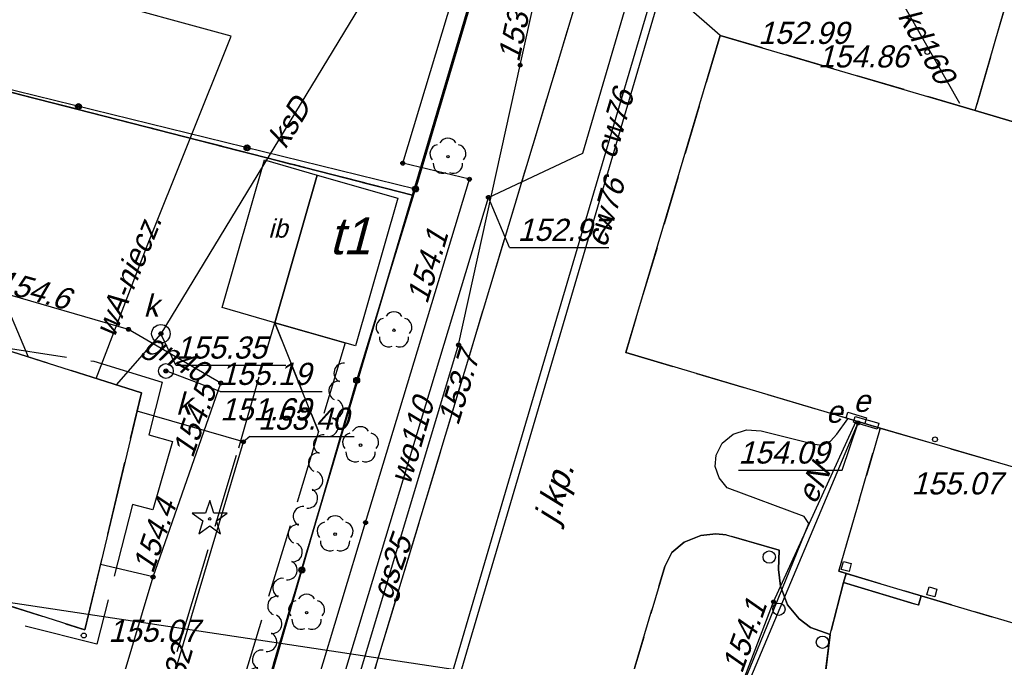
# Model space of a CAD drawing. Extents: x 7538282 to 7539561, y 5782854 to 5783989.
# Tile 13 of 32: x 7539107 to 7539147, y 5783570 to 5783596. Entities that reach past the tile are written whole.
import ezdxf

# ---------------------------------------------------------------- set-up
doc = ezdxf.new("R2010")
doc.units = 0
doc.header["$MEASUREMENT"] = 0
for name, pattern in [('4001', [0]), ('4002', [2, 1, -1]), ('4003', [3, 2, -1]), ('4004', [4, 3, -1])]:
    doc.linetypes.add(name, pattern=pattern)
for name, color, linetype in [('Budynki', 7, 'CONTINUOUS'), ('Drogi', 135, 'CONTINUOUS'), ('Dzialki', 7, 'CONTINUOUS'), ('Elementy_budynkow', 7, 'CONTINUOUS'), ('Linie_napowietrzne', 184, 'CONTINUOUS'), ('ODGIK_1', 7, 'CONTINUOUS'), ('Ogrodzenia', 184, 'CONTINUOUS'), ('Projekty', 1, 'CONTINUOUS'), ('Roslinnosc', 104, 'CONTINUOUS'), ('Rzezba', 8, 'CONTINUOUS'), ('Uz_CO', 135, 'CONTINUOUS'), ('Uz_Energia', 1, 'CONTINUOUS'), ('Uz_Gaz', 54, 'CONTINUOUS'), ('Uz_Kanalizacja', 14, 'CONTINUOUS'), ('Uz_Woda', 5, 'CONTINUOUS'), ('Uzytki', 7, 'CONTINUOUS')]:
    doc.layers.add(name, color=color, linetype=linetype)

# ---------------------------------------------------------------- blocks, each defined once
blk = doc.blocks.new('2282')
at = {"layer": 'Ogrodzenia', "color": 184, "linetype": 'Continuous'}
for centre, start, end in [((0, 0.88), 100, 260), ((0, 0.63), 100, 260), ((0, 0.38), 280, 80), ((0, 0.13), 280, 80)]:
    blk.add_arc(centre, 0.13, start, end, dxfattribs=at)
blk = doc.blocks.new('1281')
at = {"layer": 'Ogrodzenia', "color": 184, "linetype": 'Continuous'}
for radius in [0.24, 0.16, 0.08]:
    blk.add_circle((0, 0), radius, dxfattribs=at)
blk = doc.blocks.new('1811')
at = {"layer": 'Rzezba', "color": 8, "linetype": 'Continuous'}
blk.add_circle((0, 0), 0.2, dxfattribs=at)
blk = doc.blocks.new('1422')
at = {"layer": 'Roslinnosc', "color": 104, "linetype": 'Continuous'}
blk.add_circle((0, 0), 0.1, dxfattribs=at)
for centre, start, end in [((-0.71, 0.23), 102.5, 221.75), ((0, 0.75), 30.19, 149.77), ((0.71, 0.23), 318.3, 77.49), ((-0.44, -0.61), 174.33, 293.45), ((0.44, -0.61), 246.24, 5.74)]:
    blk.add_arc(centre, 0.75, start, end, dxfattribs=at)
blk = doc.blocks.new('1716')
at = {"layer": 'Uz_Woda', "color": 5, "linetype": 'Continuous'}
for radius in [0.16, 0.08]:
    blk.add_circle((0, 0), radius, dxfattribs=at)
blk = doc.blocks.new('1766')
at = {"layer": 'Uz_Energia', "color": 1, "linetype": 'Continuous'}
for radius in [0.16, 0.08]:
    blk.add_circle((0, 0), radius, dxfattribs=at)
blk = doc.blocks.new('1361')
at = {"layer": 'Linie_napowietrzne', "color": 184, "linetype": 'Continuous'}
blk.add_circle((0, 0), 0.5, dxfattribs=at)
blk = doc.blocks.new('1412')
at = {"layer": 'Roslinnosc', "color": 104, "linetype": 'Continuous'}
for p, q in [((0, 1.5), (-0.33, 0.47)), ((0.33, 0.47), (0, 1.5)), ((-0.33, 0.47), (-1.43, 0.47)), ((-1.43, 0.47), (-0.55, -0.17)), ((1.43, 0.47), (0.33, 0.47)), ((0.55, -0.17), (1.43, 0.47)), ((-0.55, -0.17), (-0.88, -1.21)), ((-0.88, -1.21), (0, -0.57)), ((0, -0.57), (0.88, -1.21)), ((0.88, -1.21), (0.55, -0.17))]:
    blk.add_line(p, q, dxfattribs=at)
blk.add_circle((0, 0), 0.1, dxfattribs=at)
blk = doc.blocks.new('1722')
at = {"layer": 'Uz_Kanalizacja', "color": 14, "linetype": 'Continuous'}
blk.add_circle((0, 0), 0.6, dxfattribs=at)
blk = doc.blocks.new('1746')
at = {"layer": 'Uz_Gaz', "color": 54, "linetype": 'Continuous'}
for radius in [0.16, 0.08]:
    blk.add_circle((0, 0), radius, dxfattribs=at)
blk = doc.blocks.new('1726')
at = {"layer": 'Uz_Kanalizacja', "color": 14, "linetype": 'Continuous'}
for radius in [0.16, 0.08]:
    blk.add_circle((0, 0), radius, dxfattribs=at)

msp = doc.modelspace()

# ---------------------------------------------------------------- linework, layer by layer
at = {"layer": 'Budynki', "color": 7, "linetype": '4001'}
for points in [[(7539149.208, 5783602.929, 0), (7539139.554, 5783605.783, 0), (7539137.4, 5783606.42, 0), (7539141.3, 5783619.41, 0), (7539150.253, 5783616.751, 0), (7539159.212, 5783614.1, 0), (7539159.57, 5783615.29, 0), (7539162.21, 5783614.43, 0), (7539161.87, 5783613.3, 0), (7539164.529, 5783612.475, 0), (7539166.22, 5783611.97, 0), (7539162.42, 5783599.04, 0), (7539156.98, 5783600.59, 0), (7539154.992, 5783593.656, 0), (7539153.89, 5783589.81, 0), (7539146.09, 5783592.12, 0), (7539149.208, 5783602.929, 0)], [(7539153.89, 5783589.81, 0), (7539187.88, 5783579.75, 0), (7539198.155, 5783576.696, 0), (7539213.445, 5783572.158, 0), (7539214.155, 5783574.522, 0), (7539220.58, 5783572.64, 0), (7539221.575, 5783572.349, 0), (7539222.475, 5783572.085, 0), (7539224.54, 5783571.48, 0), (7539220.05, 5783556.21, 0), (7539149.74, 5783577.02, 0), (7539142.23, 5783579.22, 0), (7539131.9, 5783582.29, 0), (7539135.74, 5783595.17, 0), (7539146.09, 5783592.12, 0), (7539153.89, 5783589.81, 0)], [(7539117.64, 5783583.5, 0), (7539115.51, 5783584.12, 0), (7539117.23, 5783590.11, 0), (7539119.36, 5783589.49, 0), (7539117.64, 5783583.5, 0)], [(7539122.64, 5783588.56, 0), (7539120.92, 5783582.56, 0), (7539117.64, 5783583.5, 0), (7539119.36, 5783589.49, 0), (7539122.64, 5783588.56, 0)], [(7539104.77, 5783570.73, 0), (7539098.27, 5783572.8, 0), (7539098.81, 5783574.51, 0), (7539095.88, 5783575.45, 0), (7539098.88, 5783584.89, 0), (7539112.23, 5783580.65, 0), (7539109.93, 5783571.02, 0), (7539105.33, 5783572.48, 0), (7539104.77, 5783570.73, 0)]]:
    msp.add_polyline3d(points, dxfattribs=at)
at = {"layer": 'Budynki', "color": 7, "linetype": '4003'}
msp.add_polyline3d([(7539142.23, 5783579.22, 0), (7539149.74, 5783577.02, 0), (7539148, 5783571.19, 0), (7539140.55, 5783573.4, 0), (7539142.23, 5783579.22, 0)], dxfattribs=at)
at = {"layer": 'Drogi', "color": 8, "linetype": '4003'}
for p, q in [((7539149.208, 5783602.929), (7539146.09, 5783592.12)), ((7539119.46, 5783561.96, 154.721), (7539130.77, 5783599.47, 154.811)), ((7539135.74, 5783595.17), (7539130.77, 5783599.47, 154.811)), ((7539130.77, 5783599.47, 154.811), (7539135.74, 5783595.17)), ((7539135.74, 5783595.17), (7539131.9, 5783582.29)), ((7539146.09, 5783592.12), (7539135.74, 5783595.17)), ((7539131.9, 5783582.29), (7539142.23, 5783579.22)), ((7539142.23, 5783579.22), (7539140.55, 5783573.4)), ((7539134.95, 5783574.86, 154.861), (7539134.27, 5783574.58, 154.861)), ((7539135.56, 5783574.92, 154.891), (7539134.95, 5783574.86, 154.861)), ((7539135.98, 5783574.88, 154.911), (7539135.56, 5783574.92, 154.891)), ((7539138.13, 5783574.26, 154.971), (7539135.98, 5783574.88, 154.911)), ((7539134.27, 5783574.58, 154.861), (7539133.77, 5783574.16, 154.841)), ((7539133.77, 5783574.16, 154.841), (7539133.49, 5783573.6, 154.841)), ((7539138.1, 5783573.48, 154.931), (7539138.13, 5783574.26, 154.971)), ((7539133.49, 5783573.6, 154.841), (7539129.82, 5783561.29, 154.701)), ((7539138.18, 5783572.8, 154.961), (7539138.1, 5783573.48, 154.931)), ((7539140.55, 5783573.4), (7539140.856, 5783573.309)), ((7539140.856, 5783573.309), (7539140.74, 5783572.94, 154.981)), ((7539140.74, 5783572.94, 154.981), (7539140.2, 5783570.83, 155.001)), ((7539138.47, 5783572.04, 154.991), (7539138.18, 5783572.8, 154.961)), ((7539138.94, 5783571.47, 154.951), (7539138.47, 5783572.04, 154.991)), ((7539139.4, 5783571.12, 155.011), (7539138.94, 5783571.47, 154.951)), ((7539140.2, 5783570.83, 155.001), (7539139.4, 5783571.12, 155.011))]:
    msp.add_line(p, q, dxfattribs=at)
at = {"layer": 'Drogi', "color": 8, "linetype": '4001'}
msp.add_line((7539119.46, 5783561.96, 154.721), (7539130.77, 5783599.47, 154.811), dxfattribs=at)
at = {"layer": 'Drogi', "color": 8, "linetype": '4004'}
for p, q in [((7539116.178, 5783578.423), (7539117.64, 5783583.5)), ((7539119.413, 5783579.075), (7539117.64, 5783583.5)), ((7539117.64, 5783583.5), (7539120.498, 5783582.682)), ((7539117.64, 5783583.5), (7539119.423, 5783579.075)), ((7539112.23, 5783580.65), (7539106.22, 5783582.56)), ((7539106.22, 5783582.56), (7539110.293, 5783581.934)), ((7539120.498, 5783582.682), (7539119.413, 5783579.075)), ((7539110.293, 5783581.934), (7539113.069, 5783581.083)), ((7539113.069, 5783581.083), (7539112.524, 5783578.949)), ((7539109.93, 5783571.02), (7539112.23, 5783580.65)), ((7539112.524, 5783578.949), (7539113.486, 5783578.676)), ((7539119.423, 5783579.075), (7539116.139, 5783568.253)), ((7539113.486, 5783578.676), (7539112.685, 5783575.901)), ((7539114.066, 5783571.41), (7539116.178, 5783578.423)), ((7539111.863, 5783576.115), (7539110.413, 5783570.446)), ((7539112.685, 5783575.901), (7539111.863, 5783576.115)), ((7539134.27, 5783574.58, 154.861), (7539134.95, 5783574.86, 154.861)), ((7539134.95, 5783574.86, 154.861), (7539135.56, 5783574.92, 154.891)), ((7539135.56, 5783574.92, 154.891), (7539135.98, 5783574.88, 154.911)), ((7539135.98, 5783574.88, 154.911), (7539138.13, 5783574.26, 154.971)), ((7539133.77, 5783574.16, 154.841), (7539134.27, 5783574.58, 154.861)), ((7539133.49, 5783573.6, 154.841), (7539133.77, 5783574.16, 154.841)), ((7539138.13, 5783574.26, 154.971), (7539138.1, 5783573.48, 154.931)), ((7539129.82, 5783561.29, 154.701), (7539133.49, 5783573.6, 154.841)), ((7539138.1, 5783573.48, 154.931), (7539138.18, 5783572.8, 154.961)), ((7539140.2, 5783570.83, 155.001), (7539140.74, 5783572.94)), ((7539140.74, 5783572.94), (7539143.79, 5783572.03)), ((7539105.33, 5783572.48), (7539109.93, 5783571.02)), ((7539138.18, 5783572.8, 154.961), (7539138.47, 5783572.04, 154.991)), ((7539143.79, 5783572.03), (7539143.892, 5783572.409)), ((7539143.892, 5783572.409), (7539148, 5783571.19)), ((7539138.47, 5783572.04, 154.991), (7539138.94, 5783571.47, 154.951)), ((7539110.413, 5783570.446), (7539105.775, 5783571.606)), ((7539111.368, 5783562.482), (7539114.066, 5783571.41)), ((7539138.94, 5783571.47, 154.951), (7539139.4, 5783571.12, 155.011)), ((7539139.4, 5783571.12, 155.011), (7539140.2, 5783570.83, 155.001)), ((7539139.03, 5783561.28), (7539140.2, 5783570.83, 155.001)), ((7539140.2, 5783570.83, 155.001), (7539139.03, 5783561.28))]:
    msp.add_line(p, q, dxfattribs=at)
at = {"layer": 'Dzialki', "color": 7, "linetype": '4001'}
for p, q in [((7539123.24, 5783588.68), (7539144.64, 5783660.89)), ((7539144.64, 5783660.89), (7539123.24, 5783588.68)), ((7539096.02, 5783595.66), (7539123.24, 5783588.68)), ((7539123.24, 5783588.68), (7539096.02, 5783595.66)), ((7539114.18, 5783558.12), (7539123.24, 5783588.68)), ((7539123.24, 5783588.68), (7539114.18, 5783558.12))]:
    msp.add_line(p, q, dxfattribs=at)
at = {"layer": 'Elementy_budynkow', "color": 7, "linetype": '4001'}
for points in [[(7539140.97, 5783573.39, 0), (7539140.65, 5783573.48, 0), (7539140.74, 5783573.8, 0), (7539141.058, 5783573.711, 0), (7539140.97, 5783573.39, 0)], [(7539143.892, 5783572.409, 0), (7539143.79, 5783572.03, 0), (7539140.74, 5783572.94, 0), (7539140.856, 5783573.309, 0), (7539143.892, 5783572.409, 0)], [(7539144.45, 5783572.36, 0), (7539144.13, 5783572.45, 0), (7539144.22, 5783572.77, 0), (7539144.538, 5783572.681, 0), (7539144.45, 5783572.36, 0)]]:
    msp.add_polyline3d(points, dxfattribs=at)
at = {"layer": 'ODGIK_1', "color": 230, "linetype": '4001'}
msp.add_polyline3d([(7538845.797, 5782902.741, 0), (7538636.278, 5782994.552, 0), (7538490.411, 5783119.582, 0), (7538485.94, 5783272.337, 0), (7538484.864, 5783306.108, 0), (7538517.282, 5783660.898, 0), (7539163.202, 5783563.663, 0), (7539125.655, 5783070.656, 0), (7538845.797, 5782902.741, 0)], dxfattribs=at)
at = {"layer": 'Ogrodzenia', "color": 184, "linetype": '4001'}
for p, q in [((7539128.08, 5783604.83), (7539123.36, 5783588.93)), ((7539123.36, 5783588.93), (7539095.98, 5783595.64)), ((7539120.97, 5783581.16), (7539123.36, 5783588.93)), ((7539114.29, 5783558.04), (7539120.97, 5783581.16))]:
    msp.add_line(p, q, dxfattribs=at)
at = {"layer": 'Projekty', "color": 1, "linetype": 'Continuous'}
msp.add_lwpolyline([(7539142.109, 5783579.177), (7539141.149, 5783579.455), (7539141.219, 5783579.695), (7539142.179, 5783579.417), (7539142.109, 5783579.177)], dxfattribs=at)
at = {"layer": 'Rzezba', "color": 6, "linetype": 'Continuous'}
msp.add_circle((7539144.46, 5783578.76, 155.07), 0.1, dxfattribs=at)
at = {"layer": 'Uz_CO', "color": 135, "linetype": '4001'}
for p, q in [((7539127.357, 5783577.763), (7539134.4, 5783601.68)), ((7539134.75, 5783601.82, 153.721), (7539127.661, 5783577.695)), ((7539103.463, 5783591.798), (7539107.631, 5783582.107)), ((7539123.96, 5783566.24), (7539127.357, 5783577.763)), ((7539127.661, 5783577.695), (7539124.34, 5783566.4))]:
    msp.add_line(p, q, dxfattribs=at)
at = {"layer": 'Uz_Energia', "color": 1, "linetype": '4001'}
for p, q in [((7539122.84, 5783589.98), (7539126.85, 5783603.24)), ((7539125.55, 5783589.33), (7539122.84, 5783589.98)), ((7539121.33, 5783575.38), (7539125.55, 5783589.33)), ((7539133.19, 5783560.12), (7539141.354, 5783579.474)), ((7539137.9, 5783572.16), (7539141.253, 5783579.503)), ((7539140.477, 5783578.975), (7539140.914, 5783579.601)), ((7539135.819, 5783578.604), (7539136.257, 5783578.977)), ((7539136.257, 5783578.977), (7539136.805, 5783579.15)), ((7539136.805, 5783579.15), (7539137.396, 5783579.104)), ((7539137.396, 5783579.104), (7539139.56, 5783578.559)), ((7539140.219, 5783578.683), (7539140.477, 5783578.975)), ((7539135.572, 5783578.122), (7539135.819, 5783578.604)), ((7539139.56, 5783578.559), (7539139.88, 5783578.531)), ((7539139.88, 5783578.531), (7539140.219, 5783578.683)), ((7539135.536, 5783577.652), (7539135.572, 5783578.122)), ((7539135.689, 5783577.193), (7539135.536, 5783577.652)), ((7539136.012, 5783576.795), (7539135.689, 5783577.193)), ((7539139.141, 5783575.626), (7539136.012, 5783576.795)), ((7539116.69, 5783559.99), (7539121.33, 5783575.38)), ((7539137.947, 5783571.918), (7539139.333, 5783575.347)), ((7539139.333, 5783575.347), (7539139.141, 5783575.626)), ((7539133.288, 5783560.161), (7539137.9, 5783572.16)), ((7539134.593, 5783563.715), (7539137.947, 5783571.918))]:
    msp.add_line(p, q, dxfattribs=at)
at = {"layer": 'Uz_Energia', "color": 1, "linetype": 'Continuous'}
for p, q in [((7539140.685, 5783577.506), (7539141.336, 5783579.43)), ((7539136.477, 5783577.508), (7539140.685, 5783577.506))]:
    msp.add_line(p, q, dxfattribs=at)
at = {"layer": 'Uz_Energia', "color": 1, "linetype": '4001'}
msp.add_polyline3d([(7539141.61, 5783579.4, 0), (7539140.85, 5783579.62, 0), (7539140.92, 5783579.86, 0), (7539141.68, 5783579.64, 0), (7539141.61, 5783579.4, 0)], dxfattribs=at)
at = {"layer": 'Uz_Gaz', "color": 54, "linetype": '4001'}
for p, q in [((7539127.61, 5783593.962), (7539129.71, 5783603.56)), ((7539125.107, 5783582.595), (7539127.61, 5783593.962)), ((7539111.7, 5783583.23), (7539106.21, 5783584.81)), ((7539115.45, 5783581.05), (7539111.7, 5783583.23)), ((7539119.16, 5783562.77), (7539125.107, 5783582.595)), ((7539112.7, 5783573.17), (7539115.45, 5783581.05)), ((7539112.7, 5783573.17), (7539110.565, 5783573.68)), ((7539109.51, 5783562.56), (7539112.7, 5783573.17))]:
    msp.add_line(p, q, dxfattribs=at)
at = {"layer": 'Uz_Kanalizacja', "color": 14, "linetype": '4001'}
for p, q in [((7539124.81, 5783602.47, 155.341), (7539113.015, 5783583.052)), ((7539145.474, 5783592.401), (7539142.778, 5783597.133, 154.768)), ((7539113.015, 5783583.052), (7539111.204, 5783580.976)), ((7539113.015, 5783583.052), (7539111.204, 5783580.976))]:
    msp.add_line(p, q, dxfattribs=at)
at = {"layer": 'Uz_Kanalizacja', "color": 14, "linetype": 'Continuous'}
for p, q in [((7539113.625, 5783581.772), (7539113.015, 5783583.052)), ((7539113.625, 5783581.772), (7539118.091, 5783581.77)), ((7539115.426, 5783580.703), (7539113.22, 5783581.54)), ((7539115.426, 5783580.703), (7539119.569, 5783580.701))]:
    msp.add_line(p, q, dxfattribs=at)
msp.add_circle((7539113.015, 5783583.052), 0.375, dxfattribs=at)
at = {"layer": 'Uz_Woda', "color": 5, "linetype": '4001'}
for p, q in [((7539130.15, 5783590.39), (7539140.51, 5783625.59)), ((7539115.87, 5783595.14), (7539110.038, 5783596.741)), ((7539112.43, 5783586.558), (7539115.87, 5783595.14)), ((7539126.32, 5783588.59), (7539130.15, 5783590.39)), ((7539119.44, 5783565.82), (7539126.32, 5783588.59)), ((7539110.387, 5783581.235), (7539112.43, 5783586.558)), ((7539116.37, 5783578.66), (7539112.051, 5783579.901)), ((7539109.34, 5783555), (7539116.37, 5783578.66))]:
    msp.add_line(p, q, dxfattribs=at)
at = {"layer": 'Uz_Woda', "color": 5, "linetype": 'Continuous'}
for p, q in [((7539127.173, 5783586.554), (7539126.32, 5783588.59)), ((7539127.173, 5783586.554), (7539131.208, 5783586.552)), ((7539116.625, 5783578.882), (7539116.37, 5783578.66)), ((7539116.625, 5783578.882), (7539120.864, 5783578.88))]:
    msp.add_line(p, q, dxfattribs=at)
at = {"layer": 'Uzytki', "color": 184, "linetype": '4002'}
for points in [[(7539246.13, 5783660.12, 0), (7539235.41, 5783598.4, 0), (7539239.8, 5783597.29, 0), (7539227.9, 5783548.33, 0), (7539214.64, 5783546.61, 0), (7539138.94, 5783561.3, 0), (7539129.1, 5783559.07, 0), (7539126.87, 5783558.71, 0), (7539119.29, 5783560.47, 0), (7539114.18, 5783558.12, 0), (7539123.24, 5783588.68, 0), (7539096.02, 5783595.66, 0), (7539087.3, 5783561.6, 0), (7539060.67, 5783567.55, 0), (7539032.45, 5783573.86, 0), (7539025.23, 5783575.47, 0), (7539022.92, 5783576.04, 0), (7539015.37, 5783577.86, 0)], [(7539113.63, 5783555.68, 0), (7539087.68, 5783561.51, 0), (7539087.3, 5783561.6, 0), (7539096.02, 5783595.66, 0), (7539123.24, 5783588.68, 0), (7539114.18, 5783558.12, 0), (7539113.63, 5783555.68, 0)]]:
    msp.add_polyline3d(points, dxfattribs=at)

# ---------------------------------------------------------------- block references
at = {"layer": 'Linie_napowietrzne', "color": 184, "xscale": 0.5, "yscale": 0.5, "zscale": 0.5}
for p in [(7539137.73, 5783573.98), (7539138.12, 5783571.86), (7539139.89, 5783570.52), (7539139.89, 5783570.52)]:
    msp.add_blockref('1361', p, dxfattribs=at)
at = {"layer": 'Ogrodzenia', "color": 184, "xscale": 0.5, "yscale": 0.5, "zscale": 0.5}
for p in [(7539109.67, 5783592.285), (7539116.515, 5783590.607), (7539123.36, 5783588.93), (7539123.36, 5783588.93), (7539123.36, 5783588.93), (7539120.97, 5783581.16), (7539120.97, 5783581.16), (7539118.743, 5783573.453)]:
    msp.add_blockref('1281', p, dxfattribs=at)
at = {"layer": 'Ogrodzenia', "color": 184, "xscale": 3.028115, "yscale": 3.028115, "rotation": 344.116331}
for p in [(7539119.711, 5783578.897), (7539118.883, 5783575.985), (7539118.054, 5783573.072), (7539117.225, 5783570.16), (7539116.396, 5783567.247)]:
    msp.add_blockref('2282', p, dxfattribs=at)
at = {"layer": 'Roslinnosc', "color": 104, "xscale": 0.5, "yscale": 0.5, "zscale": 0.5}
for name, p in [('1422', (7539124.675, 5783590.249)), ('1422', (7539122.485, 5783583.195)), ('1422', (7539121.127, 5783578.526)), ('1412', (7539115, 5783575.53)), ('1422', (7539120.093, 5783574.909)), ('1422', (7539118.935, 5783571.722))]:
    msp.add_blockref(name, p, dxfattribs=at)
at = {"layer": 'Rzezba', "color": 8, "xscale": 0.5, "yscale": 0.5, "zscale": 0.5}
for p in [(7539144.149, 5783594.497, 154.857), (7539109.884, 5783570.793, 155.071)]:
    msp.add_blockref('1811', p, dxfattribs=at)
at = {"layer": 'Uz_Energia', "color": 1, "xscale": 0.5, "yscale": 0.5, "zscale": 0.5}
for p in [(7539122.84, 5783589.98), (7539125.55, 5783589.33), (7539141.336, 5783579.43), (7539121.33, 5783575.38), (7539137.9, 5783572.16)]:
    msp.add_blockref('1766', p, dxfattribs=at)
at = {"layer": 'Uz_Gaz', "color": 54, "xscale": 0.5, "yscale": 0.5, "zscale": 0.5}
for p in [(7539127.61, 5783593.962), (7539111.7, 5783583.23), (7539125.107, 5783582.595), (7539115.45, 5783581.05), (7539112.7, 5783573.17)]:
    msp.add_blockref('1746', p, dxfattribs=at)
at = {"layer": 'Uz_Kanalizacja', "color": 14, "xscale": 0.5, "yscale": 0.5, "zscale": 0.5}
for name, p in [('1726', (7539113.015, 5783583.052)), ('1722', (7539113.22, 5783581.54)), ('1726', (7539113.22, 5783581.54))]:
    msp.add_blockref(name, p, dxfattribs=at)
at = {"layer": 'Uz_Woda', "color": 5, "xscale": 0.5, "yscale": 0.5, "zscale": 0.5}
for p in [(7539126.32, 5783588.59), (7539116.37, 5783578.66)]:
    msp.add_blockref('1716', p, dxfattribs=at)

# ---------------------------------------------------------------- texts
at = {"layer": 'Budynki', "color": 7, "oblique": 15}
msp.add_text('ib', height=0.75, dxfattribs=at).set_placement((7539117.377, 5783586.955))
msp.add_text('t1', height=1.5, rotation=359.97, dxfattribs=at).set_placement((7539119.848, 5783586.276))
at = {"layer": 'Drogi', "color": 8, "oblique": 15}
msp.add_text('j.kp.', height=1, rotation=73.399, dxfattribs=at).set_placement((7539129.117, 5783575.274))
at = {"layer": 'Rzezba', "color": 8, "oblique": 15}
for s, p in [('154.86', (7539139.707, 5783593.868)), ('155.07', (7539110.884, 5783570.533))]:
    msp.add_text(s, height=0.9, dxfattribs=at).set_placement(p)
at = {"layer": 'Rzezba', "color": 6, "oblique": 15}
msp.add_text('155.07', height=0.9, dxfattribs=at).set_placement((7539143.504, 5783576.523))
at = {"layer": 'Uz_CO', "color": 135, "oblique": 15}
for rotation, p in [(73.5915, (7539131.462, 5783590.11)), (73.6249, (7539131.098, 5783586.512))]:
    msp.add_text('cw76', height=0.9, rotation=rotation, dxfattribs=at).set_placement(p)
at = {"layer": 'Uz_Energia', "color": 1, "oblique": 15}
for s, rotation, p in [('154.1', 73.2288, (7539123.835, 5783584.223)), ('e', 359.97, (7539141.145, 5783579.877)), ('e', 359.97, (7539140.027, 5783579.436)), ('154.09 ', 359.97, (7539136.477, 5783577.778)), ('eN', 64.9164, (7539139.599, 5783576.076)), ('154.1', 69.9903, (7539136.62, 5783569.212))]:
    msp.add_text(s, height=0.9, rotation=rotation, dxfattribs=at).set_placement(p)
at = {"layer": 'Uz_Gaz', "color": 54, "oblique": 15}
for s, rotation, p in [('153.7', 77.7529, (7539127.562, 5783594.052)), ('154.6', 344.3578, (7539106.285, 5783584.82)), ('gn40', 329.8291, (7539112.268, 5783582.379)), ('153.7', 72.8973, (7539125.091, 5783579.285)), ('154.5', 70.7505, (7539114.308, 5783577.967)), ('154.4', 70.9744, (7539112.688, 5783573.27)), ('gs25', 70.56, (7539122.371, 5783572.176))]:
    msp.add_text(s, height=0.9, rotation=rotation, dxfattribs=at).set_placement(p)
at = {"layer": 'Uz_Kanalizacja', "color": 14, "oblique": 15}
for s, rotation, p in [('kd160', 299.6718, (7539142.93, 5783595.957)), ('152.99', 359.97, (7539137.281, 5783594.826)), ('ksD', 58.7244, (7539118.071, 5783590.511)), ('k', 359.97, (7539112.31, 5783583.742)), ('155.35', 359.97, (7539113.625, 5783582.042)), ('155.19', 359.97, (7539115.427, 5783580.973)), ('k', 359.97, (7539113.629, 5783579.762)), ('151.69', 359.97, (7539115.425, 5783579.533))]:
    msp.add_text(s, height=0.9, rotation=rotation, dxfattribs=at).set_placement(p)
at = {"layer": 'Uz_Woda', "color": 5, "oblique": 15}
for s, rotation, p in [('wA-niecz.', 67.98, (7539111.117, 5783582.837)), (' 152.97', 359.97, (7539127.173, 5783586.824)), ('wo110', 73.5999, (7539123.136, 5783576.872)), (' 153.40', 359.97, (7539116.625, 5783579.152)), ('wo32', 73.452, (7539113.512, 5783567.461))]:
    msp.add_text(s, height=0.9, rotation=rotation, dxfattribs=at).set_placement(p)

doc.saveas('drawing.dxf')
